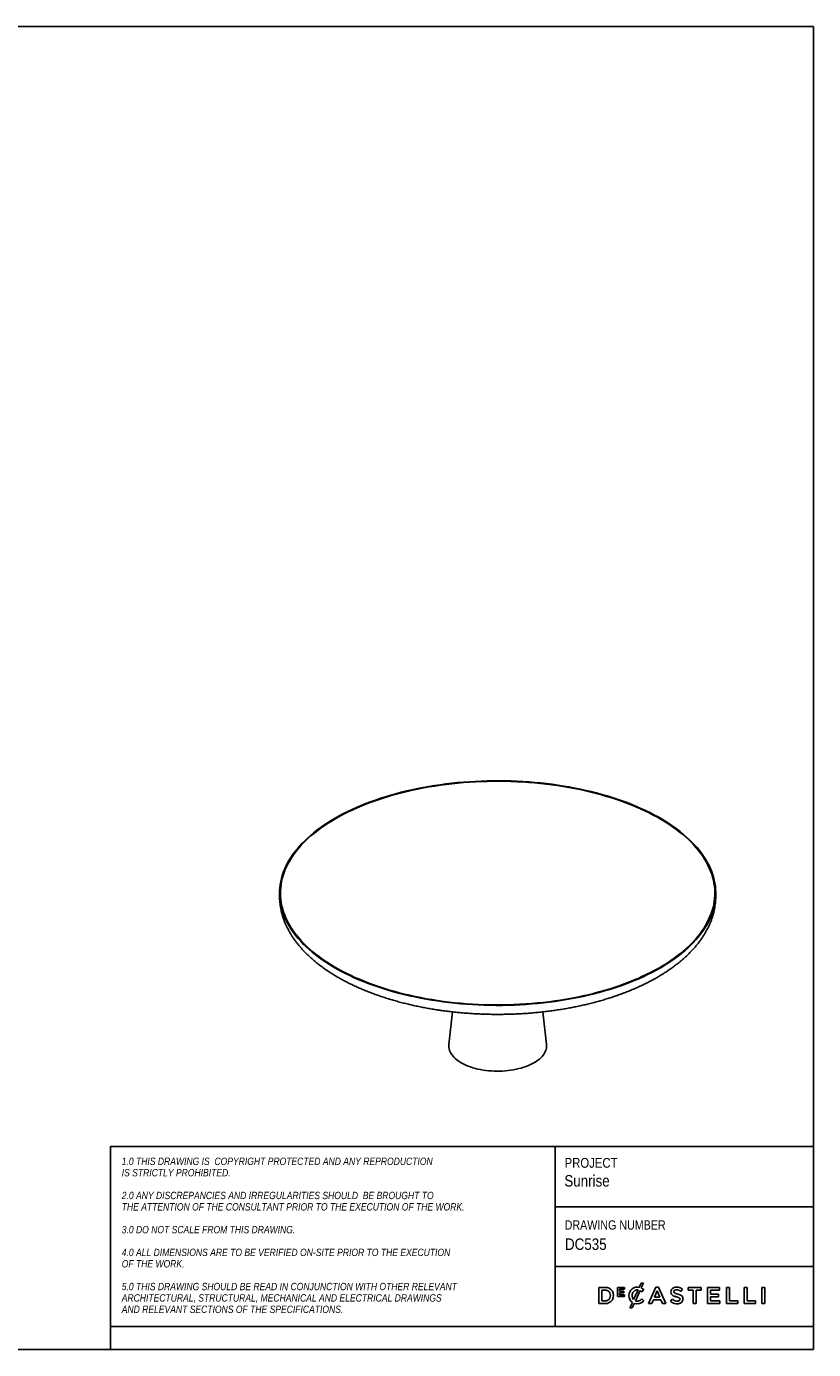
# Model space of a CAD drawing. Header units: millimetres. Extents: x 169 to 3449, y 10 to 2306.
# Tile 2 of 2: x 2083 to 3449, y 10 to 2306. Entities that reach past the tile are written whole.
import ezdxf

# ---------------------------------------------------------------- set-up
doc = ezdxf.new("R2010")
doc.units = ezdxf.units.MM
doc.header["$LTSCALE"] = 8
doc.linetypes.add('SLD-Solido', pattern=[0])
doc.layers.add('NOTE', color=3, linetype='SLD-Solido')
doc.layers.add('SCHIZZI', color=9, linetype='Continuous')
doc.styles.add('SLDTEXTSTYLE0', font='GOTHIC.TTF', dxfattribs={"width": 0.86735})
doc.styles.add('SLDTEXTSTYLE1', font='GOTHICI.TTF', dxfattribs={"width": 0.86735})

msp = doc.modelspace()

# ---------------------------------------------------------------- linework, layer by layer
for p, q in [((2522.23, 802), (2522.23, 797.2)), ((3279.03, 797.2), (3279.03, 802)), ((2822.22, 595.82), (2815.97, 539.09)), ((2985.29, 539.09), (2979.04, 595.82))]:
    msp.add_line(p, q)
at = {"flags": 128}
for points in [[(3265.69, 750.71), (3268.28, 755.87), (3270.59, 761.06), (3272.62, 766.28), (3274.38, 771.52), (3275.85, 776.79), (3277.05, 782.08), (3277.96, 787.38), (3278.6, 792.7), (3278.95, 798.02), (3279.02, 803.34), (3278.81, 808.66), (3278.31, 813.98), (3277.54, 819.29), (3276.48, 824.59), (3275.14, 829.87), (3273.52, 835.12), (3271.63, 840.36), (3269.45, 845.56), (3267, 850.74), (3264.28, 855.87), (3261.29, 860.97), (3258.03, 866.02), (3254.5, 871.02), (3250.71, 875.98), (3246.65, 880.87), (3242.34, 885.71), (3237.77, 890.49), (3232.95, 895.2), (3227.89, 899.84), (3222.58, 904.41), (3217.02, 908.9), (3211.24, 913.31), (3205.22, 917.64), (3198.97, 921.88), (3192.5, 926.03), (3185.81, 930.09), (3178.91, 934.05), (3171.81, 937.92), (3164.5, 941.68), (3156.99, 945.34), (3149.29, 948.9), (3141.41, 952.34), (3133.35, 955.67), (3125.11, 958.89), (3116.7, 961.99), (3108.14, 964.97), (3099.42, 967.83), (3090.55, 970.56), (3081.54, 973.17), (3072.39, 975.65), (3063.12, 978), (3053.72, 980.22), (3044.21, 982.31), (3034.6, 984.26), (3024.88, 986.08), (3015.07, 987.76), (3005.18, 989.3), (2995.2, 990.7), (2985.16, 991.96), (2975.06, 993.08), (2964.89, 994.05), (2954.68, 994.89), (2944.43, 995.58), (2934.15, 996.12), (2923.84, 996.52), (2913.52, 996.77), (2903.18, 996.88), (2892.85, 996.84), (2882.52, 996.66), (2872.2, 996.34), (2861.9, 995.86), (2851.64, 995.25), (2841.4, 994.48), (2831.22, 993.58), (2821.08, 992.53), (2811.01, 991.34), (2801, 990.01), (2791.07, 988.54), (2781.21, 986.93), (2771.45, 985.18), (2761.78, 983.29), (2752.22, 981.27), (2742.77, 979.12), (2733.43, 976.83), (2724.22, 974.41), (2715.15, 971.87), (2706.21, 969.19), (2697.41, 966.4), (2688.77, 963.48), (2680.28, 960.43), (2671.96, 957.28), (2663.81, 954), (2655.84, 950.61), (2648.05, 947.11), (2640.45, 943.51), (2633.04, 939.79), (2625.83, 935.98), (2618.83, 932.06), (2612.03, 928.05), (2605.46, 923.94), (2599.1, 919.74), (2592.97, 915.46), (2587.07, 911.09), (2581.4, 906.63), (2575.97, 902.1), (2570.78, 897.5), (2565.84, 892.82), (2561.14, 888.08), (2556.71, 883.27), (2552.52, 878.4), (2548.6, 873.48), (2544.94, 868.5), (2541.55, 863.47), (2538.42, 858.4), (2535.56, 853.28), (2532.98, 848.12), (2530.67, 842.93), (2528.64, 837.71), (2526.88, 832.47), (2525.41, 827.2), (2524.21, 821.91), (2523.29, 816.61), (2522.66, 811.29), (2522.31, 805.97), (2522.24, 800.65), (2522.45, 795.33), (2522.95, 790.01), (2523.72, 784.7), (2524.78, 779.4), (2526.12, 774.12), (2527.74, 768.87), (2529.63, 763.63), (2531.81, 758.43), (2534.25, 753.26), (2536.98, 748.12), (2539.97, 743.02), (2543.23, 737.97), (2546.76, 732.97), (2550.55, 728.02), (2554.61, 723.12), (2558.92, 718.28), (2563.49, 713.5), (2568.3, 708.79), (2573.37, 704.15), (2578.68, 699.59), (2584.23, 695.09), (2590.02, 690.68), (2596.04, 686.36), (2602.29, 682.11), (2608.76, 677.96), (2615.44, 673.9), (2622.34, 669.94), (2629.45, 666.07), (2636.76, 662.31), (2644.27, 658.65), (2651.97, 655.09), (2659.85, 651.65), (2667.91, 648.32), (2676.15, 645.1), (2684.55, 642), (2693.12, 639.02), (2701.84, 636.16), (2710.71, 633.43), (2719.72, 630.82), (2728.87, 628.34), (2738.14, 625.99), (2747.53, 623.77), (2757.04, 621.68), (2766.66, 619.73), (2776.38, 617.91), (2786.19, 616.23), (2796.08, 614.69), (2806.05, 613.29), (2816.1, 612.03), (2826.2, 610.91), (2836.36, 609.94), (2846.57, 609.1), (2856.82, 608.42), (2867.11, 607.87), (2877.42, 607.47), (2887.74, 607.22), (2898.08, 607.11), (2908.41, 607.15), (2918.74, 607.33), (2929.06, 607.66), (2939.36, 608.13), (2949.62, 608.75), (2959.85, 609.51), (2970.04, 610.41), (2980.17, 611.46), (2990.25, 612.65), (3000.26, 613.98), (3010.19, 615.45), (3020.04, 617.06), (3029.81, 618.81), (3039.47, 620.7), (3049.04, 622.72), (3058.49, 624.87), (3067.83, 627.16), (3077.03, 629.58), (3086.11, 632.12), (3095.05, 634.8), (3103.85, 637.6), (3112.49, 640.52), (3120.98, 643.56), (3129.3, 646.72), (3137.45, 649.99), (3145.42, 653.38), (3153.21, 656.88), (3160.81, 660.49), (3168.22, 664.2), (3175.43, 668.01), (3182.43, 671.93), (3189.22, 675.94), (3195.8, 680.05), (3202.16, 684.25), (3208.29, 688.53), (3214.19, 692.9), (3219.86, 697.36), (3225.29, 701.89), (3230.48, 706.49), (3235.42, 711.17), (3240.11, 715.91), (3244.55, 720.72), (3248.74, 725.59), (3252.66, 730.51), (3256.32, 735.49), (3259.71, 740.52), (3262.84, 745.6), (3265.69, 750.71)], [(3264.15, 750.93), (3266.72, 756.06), (3269.02, 761.23), (3271.05, 766.43), (3272.79, 771.65), (3274.27, 776.9), (3275.46, 782.16), (3276.37, 787.45), (3277, 792.74), (3277.35, 798.04), (3277.42, 803.34), (3277.21, 808.64), (3276.72, 813.93), (3275.94, 819.22), (3274.89, 824.49), (3273.56, 829.75), (3271.95, 834.98), (3270.06, 840.2), (3267.89, 845.38), (3265.46, 850.53), (3262.75, 855.64), (3259.77, 860.72), (3256.52, 865.75), (3253, 870.73), (3249.23, 875.66), (3245.19, 880.54), (3240.89, 885.36), (3236.35, 890.11), (3231.55, 894.8), (3226.5, 899.42), (3221.21, 903.97), (3215.69, 908.44), (3209.92, 912.84), (3203.93, 917.15), (3197.71, 921.37), (3191.27, 925.51), (3184.61, 929.55), (3177.74, 933.5), (3170.66, 937.35), (3163.38, 941.09), (3155.91, 944.74), (3148.24, 948.28), (3140.39, 951.7), (3132.36, 955.02), (3124.16, 958.23), (3115.79, 961.31), (3107.26, 964.28), (3098.58, 967.13), (3089.75, 969.85), (3080.77, 972.45), (3071.67, 974.92), (3062.43, 977.26), (3053.08, 979.47), (3043.61, 981.55), (3034.03, 983.49), (3024.36, 985.3), (3014.59, 986.97), (3004.74, 988.51), (2994.81, 989.9), (2984.8, 991.16), (2974.74, 992.27), (2964.62, 993.24), (2954.46, 994.07), (2944.25, 994.76), (2934.01, 995.3), (2923.75, 995.7), (2913.46, 995.95), (2903.17, 996.06), (2892.88, 996.02), (2882.59, 995.84), (2872.32, 995.51), (2862.07, 995.04), (2851.84, 994.43), (2841.66, 993.67), (2831.51, 992.77), (2821.42, 991.73), (2811.39, 990.54), (2801.42, 989.21), (2791.53, 987.75), (2781.72, 986.14), (2772, 984.4), (2762.37, 982.53), (2752.85, 980.51), (2743.44, 978.37), (2734.14, 976.09), (2724.97, 973.68), (2715.93, 971.15), (2707.03, 968.49), (2698.27, 965.7), (2689.66, 962.79), (2681.21, 959.76), (2672.93, 956.62), (2664.81, 953.36), (2656.87, 949.98), (2649.12, 946.5), (2641.55, 942.91), (2634.17, 939.21), (2626.99, 935.41), (2620.02, 931.51), (2613.25, 927.52), (2606.71, 923.43), (2600.38, 919.25), (2594.27, 914.98), (2588.39, 910.63), (2582.75, 906.19), (2577.34, 901.68), (2572.17, 897.1), (2567.25, 892.44), (2562.58, 887.72), (2558.16, 882.93), (2554, 878.08), (2550.09, 873.18), (2546.45, 868.22), (2543.07, 863.21), (2539.95, 858.16), (2537.11, 853.06), (2534.54, 847.93), (2532.24, 842.76), (2530.21, 837.56), (2528.46, 832.34), (2526.99, 827.09), (2525.8, 821.83), (2524.89, 816.55), (2524.26, 811.25), (2523.91, 805.96), (2523.84, 800.65), (2524.05, 795.35), (2524.54, 790.06), (2525.32, 784.77), (2526.37, 779.5), (2527.7, 774.24), (2529.31, 769.01), (2531.2, 763.8), (2533.37, 758.61), (2535.8, 753.46), (2538.51, 748.35), (2541.49, 743.27), (2544.74, 738.24), (2548.26, 733.26), (2552.03, 728.33), (2556.07, 723.45), (2560.36, 718.63), (2564.91, 713.88), (2569.71, 709.19), (2574.76, 704.57), (2580.04, 700.02), (2585.57, 695.55), (2591.34, 691.15), (2597.33, 686.84), (2603.55, 682.62), (2609.99, 678.49), (2616.65, 674.44), (2623.52, 670.5), (2630.6, 666.65), (2637.88, 662.9), (2645.35, 659.25), (2653.02, 655.72), (2660.87, 652.29), (2668.9, 648.97), (2677.1, 645.77), (2685.47, 642.68), (2694, 639.71), (2702.68, 636.87), (2711.51, 634.14), (2720.49, 631.54), (2729.59, 629.07), (2738.83, 626.73), (2748.18, 624.52), (2757.65, 622.44), (2767.23, 620.5), (2776.9, 618.69), (2786.67, 617.02), (2796.52, 615.48), (2806.45, 614.09), (2816.45, 612.83), (2826.52, 611.72), (2836.64, 610.75), (2846.8, 609.92), (2857.01, 609.23), (2867.25, 608.69), (2877.51, 608.29), (2887.79, 608.04), (2898.09, 607.93), (2908.38, 607.97), (2918.67, 608.15), (2928.94, 608.48), (2939.19, 608.95), (2949.42, 609.56), (2959.6, 610.32), (2969.75, 611.22), (2979.84, 612.27), (2989.87, 613.45), (2999.84, 614.78), (3009.73, 616.24), (3019.54, 617.85), (3029.26, 619.59), (3038.89, 621.47), (3048.41, 623.48), (3057.82, 625.62), (3067.12, 627.9), (3076.29, 630.31), (3085.33, 632.84), (3094.23, 635.5), (3102.99, 638.29), (3111.59, 641.2), (3120.04, 644.23), (3128.33, 647.37), (3136.44, 650.63), (3144.38, 654.01), (3152.14, 657.49), (3159.71, 661.08), (3167.09, 664.78), (3174.27, 668.58), (3181.24, 672.48), (3188, 676.48), (3194.55, 680.57), (3200.88, 684.75), (3206.99, 689.01), (3212.87, 693.37), (3218.51, 697.8), (3223.92, 702.31), (3229.09, 706.9), (3234.01, 711.55), (3238.68, 716.28), (3243.1, 721.06), (3247.26, 725.91), (3251.17, 730.82), (3254.81, 735.77), (3258.19, 740.78), (3261.31, 745.83), (3264.15, 750.93)], [(2815.97, 539.09), (2815.96, 539.07), (2815.83, 536.55), (2815.98, 534.03), (2816.41, 531.53), (2817.12, 529.04), (2818.1, 526.57), (2819.36, 524.14), (2820.89, 521.75), (2822.69, 519.41), (2824.74, 517.12), (2827.05, 514.9), (2829.6, 512.76), (2832.39, 510.69), (2835.4, 508.71), (2838.63, 506.82), (2842.07, 505.03), (2845.7, 503.34), (2849.51, 501.77), (2853.5, 500.31), (2857.64, 498.97), (2861.92, 497.76), (2866.33, 496.67), (2870.85, 495.72), (2875.48, 494.91), (2880.19, 494.23), (2884.96, 493.69), (2889.79, 493.3), (2894.65, 493.05)], [(2894.65, 493.05), (2899.54, 492.95), (2904.42, 492.99), (2909.3, 493.17), (2914.14, 493.5), (2918.94, 493.97), (2923.68, 494.59), (2928.35, 495.34), (2932.92, 496.23), (2937.38, 497.26), (2941.72, 498.41), (2945.93, 499.69), (2949.98, 501.1), (2953.87, 502.62), (2957.59, 504.26), (2961.11, 506), (2964.44, 507.85), (2967.55, 509.79), (2970.44, 511.82), (2973.1, 513.93), (2975.51, 516.12), (2977.68, 518.38), (2979.59, 520.69), (2981.24, 523.06), (2982.63, 525.48), (2983.73, 527.93), (2984.57, 530.41), (2985.12, 532.91), (2985.4, 535.42), (2985.39, 537.94), (2985.29, 539.09)]]:
    msp.add_lwpolyline(points, dxfattribs=at)
for points, knots in [([(2522.26, 797.13), (2522.26, 796.06), (2522.25, 793.18), (2522.52, 788.49), (2523.04, 783.07), (2523.83, 777.66), (2524.86, 772.27), (2526.14, 766.89), (2527.68, 761.54), (2529.47, 756.2), (2531.51, 750.9), (2533.8, 745.62), (2536.34, 740.37), (2539.14, 735.16), (2542.18, 729.99), (2545.48, 724.87), (2549.02, 719.79), (2552.81, 714.77), (2556.85, 709.8), (2561.13, 704.9), (2565.64, 700.06), (2570.39, 695.29), (2575.37, 690.6), (2580.57, 685.99), (2585.99, 681.47), (2591.63, 677.03), (2597.48, 672.67), (2603.53, 668.42), (2609.78, 664.26), (2616.23, 660.19), (2622.87, 656.23), (2629.68, 652.37), (2636.68, 648.62), (2643.85, 644.97), (2651.19, 641.43), (2658.69, 638), (2666.35, 634.68), (2674.15, 631.48), (2682.11, 628.39), (2690.2, 625.41), (2698.44, 622.55), (2706.8, 619.82), (2715.28, 617.2), (2723.89, 614.7), (2732.61, 612.32), (2741.43, 610.07), (2750.36, 607.94), (2759.39, 605.94), (2768.51, 604.06), (2777.71, 602.31), (2786.99, 600.69), (2795.7, 599.29), (2801.34, 598.48), (2803.84, 598.12)], [0, 0, 0, 0, 0.0110663, 0.0297857, 0.0485099, 0.0672556, 0.0860384, 0.1048734, 0.1237743, 0.1427531, 0.1618198, 0.1809826, 0.200247, 0.2196165, 0.2390918, 0.2586717, 0.2783526, 0.2981291, 0.3179945, 0.3379406, 0.3579587, 0.3780395, 0.398174, 0.418353, 0.438568, 0.4588112, 0.4790754, 0.4993541, 0.519642, 0.5399342, 0.5602259, 0.5805137, 0.600795, 0.621068, 0.6413311, 0.6615832, 0.6818235, 0.7020516, 0.7222671, 0.7424699, 0.7626602, 0.7828381, 0.8030041, 0.8231583, 0.8433013, 0.8634337, 0.8835558, 0.9036684, 0.9237719, 0.943867, 0.9639543, 0.9840344, 1, 1, 1, 1]), ([(3263.86, 738.47), (3264, 738.72), (3265.1, 740.72), (3266.93, 744.51), (3269.32, 749.85), (3271.43, 755.22), (3273.29, 760.61), (3274.88, 766.01), (3276.22, 771.44), (3277.3, 776.87), (3278.12, 782.31), (3278.68, 787.75), (3278.99, 792.72), (3279, 795.88), (3279, 797.22)], [0, 0, 0, 0, 0.0135704, 0.1076514, 0.2012077, 0.2942393, 0.3867582, 0.4787886, 0.5703665, 0.6615389, 0.7523623, 0.8429017, 0.9332285, 1, 1, 1, 1]), ([(2803.84, 598.12), (2805.5, 597.89), (2810.31, 597.23), (2818.32, 596.23), (2827.87, 595.16), (2837.47, 594.24), (2847.1, 593.44), (2856.78, 592.77), (2866.48, 592.24), (2876.2, 591.84), (2885.94, 591.57), (2895.69, 591.44), (2905.44, 591.44), (2915.19, 591.57), (2924.93, 591.83), (2934.65, 592.23), (2944.35, 592.76), (2954.02, 593.43), (2963.66, 594.22), (2973.26, 595.15), (2982.81, 596.21), (2992.3, 597.4), (3001.74, 598.72), (3011.12, 600.17), (3020.42, 601.75), (3029.64, 603.45), (3038.79, 605.29), (3047.84, 607.25), (3056.8, 609.33), (3065.66, 611.54), (3074.41, 613.88), (3083.05, 616.33), (3091.58, 618.91), (3099.98, 621.6), (3108.25, 624.42), (3116.39, 627.35), (3124.39, 630.4), (3132.25, 633.57), (3139.96, 636.85), (3147.51, 640.24), (3154.9, 643.74), (3162.13, 647.35), (3169.19, 651.07), (3176.08, 654.9), (3182.78, 658.83), (3189.3, 662.86), (3195.63, 667), (3201.77, 671.23), (3207.7, 675.56), (3213.43, 679.99), (3218.94, 684.51), (3224.24, 689.11), (3229.32, 693.8), (3234.17, 698.58), (3238.8, 703.43), (3243.18, 708.36), (3247.33, 713.35), (3251.23, 718.41), (3254.88, 723.53), (3258.27, 728.71), (3261.29, 733.68), (3263.05, 736.96), (3263.86, 738.47)], [0, 0, 0, 0, 0.0088708, 0.0256613, 0.042448, 0.0592308, 0.0760103, 0.0927869, 0.1095612, 0.1263336, 0.1431047, 0.1598749, 0.1766448, 0.1934148, 0.2101852, 0.2269565, 0.2437293, 0.260504, 0.277281, 0.294061, 0.3108445, 0.3276318, 0.3444236, 0.3612203, 0.3780226, 0.3948308, 0.4116455, 0.4284673, 0.4452967, 0.4621341, 0.4789802, 0.4958354, 0.5127002, 0.529575, 0.5464603, 0.5633564, 0.5802637, 0.5971823, 0.6141125, 0.6310542, 0.6480074, 0.6649716, 0.6819463, 0.6989309, 0.715924, 0.7329243, 0.7499299, 0.7669383, 0.7839456, 0.8009479, 0.8179406, 0.8349188, 0.8518764, 0.8688068, 0.8857029, 0.9025569, 0.9193609, 0.9361066, 0.9527861, 0.9693921, 0.985918, 1, 1, 1, 1])]:
    msp.add_open_spline(points, degree=3, knots=knots)
at = {"layer": 'SCHIZZI'}
msp.add_line((3448.53, 2305.85), (168.68, 2305.85), dxfattribs=at)
at = {"layer": 'SCHIZZI', "color": 7, "true_color": 0xffffff}
for p, q in [((3448.68, 9.85), (3448.53, 2305.85)), ((2229.13, 362.04), (2229.13, 49.85)), ((2229.13, 362.04), (3448.66, 362.04)), ((3000.48, 362.04), (3000.48, 49.85)), ((3000.48, 257.4), (3448.66, 257.4)), ((3000.48, 153.68), (3448.67, 153.68)), ((3086.84, 117.75), (3076.3, 117.75)), ((3076.3, 117.75), (3076.3, 89.57)), ((3120.48, 117.56), (3108.69, 117.56)), ((3108.69, 117.56), (3108.69, 101.92)), ((3120.48, 114.5), (3120.48, 117.56)), ((3149.74, 125.24), (3146.35, 117.79)), ((3153.65, 125.24), (3149.74, 125.24)), ((3149.77, 116.72), (3153.65, 125.24)), ((3175.02, 117.95), (3162.63, 89.57)), ((3179.75, 117.95), (3175.02, 117.95)), ((3179.79, 117.87), (3179.75, 117.95)), ((3192.15, 89.57), (3179.79, 117.87)), ((3253.95, 117.75), (3231.02, 117.75)), ((3231.02, 117.75), (3231.02, 112.93)), ((3253.95, 112.93), (3253.95, 117.75)), ((3285.8, 117.75), (3264.83, 117.75)), ((3264.83, 117.75), (3264.83, 89.57)), ((3285.8, 113.09), (3285.8, 117.75)), ((3302.7, 117.75), (3297.51, 117.75)), ((3297.51, 117.75), (3297.51, 89.57)), ((3302.7, 94.31), (3302.7, 117.75)), ((3333.35, 117.75), (3328.17, 117.75)), ((3328.17, 117.75), (3328.17, 89.57)), ((3333.35, 94.31), (3333.35, 117.75)), ((3359.1, 117.75), (3359.1, 89.57)), ((3364.28, 117.75), (3359.1, 117.75)), ((3364.28, 89.57), (3364.28, 117.75)), ((3081.48, 94.31), (3081.48, 113.01)), ((3081.48, 113.01), (3086.84, 113.01)), ((3086.84, 94.31), (3081.48, 94.31)), ((3108.69, 101.92), (3120.59, 101.92)), ((3112.11, 111.33), (3112.11, 114.5)), ((3112.11, 114.5), (3120.48, 114.5)), ((3119.48, 111.33), (3112.11, 111.33)), ((3112.11, 108.27), (3119.48, 108.27)), ((3112.11, 104.98), (3112.11, 108.27)), ((3120.59, 104.98), (3112.11, 104.98)), ((3119.48, 108.27), (3119.48, 111.33)), ((3120.59, 101.92), (3120.59, 104.98)), ((3128.46, 103.53), (3128.46, 103.58)), ((3144.27, 113.35), (3136.61, 96.55)), ((3139.6, 94.52), (3147.67, 112.23)), ((3150.77, 109.92), (3154.1, 113.76)), ((3154.3, 94.18), (3150.96, 97.56)), ((3154.1, 113.76), (3154.01, 113.85)), ((3154.21, 94.08), (3154.3, 94.18)), ((3167.95, 89.57), (3170.82, 96.31)), ((3170.82, 96.31), (3183.83, 96.31)), ((3172.74, 100.93), (3177.31, 111.6)), ((3181.92, 100.93), (3172.74, 100.93)), ((3177.31, 111.6), (3181.92, 100.93)), ((3183.83, 96.31), (3186.66, 89.57)), ((3203.39, 97.42), (3200.27, 93.7)), ((3218.4, 110.68), (3221.19, 114.61)), ((3231.02, 112.93), (3239.88, 112.93)), ((3239.88, 112.93), (3239.88, 89.57)), ((3245.1, 89.57), (3245.1, 112.93)), ((3245.1, 112.93), (3253.95, 112.93)), ((3270.01, 106.11), (3270.01, 113.09)), ((3270.01, 113.09), (3285.8, 113.09)), ((3284, 106.11), (3270.01, 106.11)), ((3270.01, 101.45), (3284, 101.45)), ((3270.01, 94.23), (3270.01, 101.45)), ((3286, 94.23), (3270.01, 94.23)), ((3284, 101.45), (3284, 106.11)), ((3286, 89.57), (3286, 94.23)), ((3317.36, 94.31), (3302.7, 94.31)), ((3317.36, 89.57), (3317.36, 94.31)), ((3348.02, 94.31), (3333.35, 94.31)), ((3348.02, 89.57), (3348.02, 94.31)), ((3076.3, 89.57), (3086.84, 89.57)), ((3134.4, 91.69), (3130.18, 82.42)), ((3130.18, 82.42), (3134.09, 82.42)), ((3134.09, 82.42), (3137.56, 90.02)), ((3162.63, 89.57), (3167.95, 89.57)), ((3186.66, 89.57), (3192.15, 89.57)), ((3239.88, 89.57), (3245.1, 89.57)), ((3264.83, 89.57), (3286, 89.57)), ((3297.51, 89.57), (3317.36, 89.57)), ((3328.17, 89.57), (3348.02, 89.57)), ((3359.1, 89.57), (3364.28, 89.57)), ((2229.13, 49.85), (2229.13, 9.85)), ((2229.13, 49.85), (3448.68, 49.85)), ((168.68, 9.85), (3448.68, 9.85))]:
    msp.add_line(p, q, dxfattribs=at)
for centre, radius, start, end in [((3087.6, 103.66), 14.11, 266.90157, 93.09843), ((3142.92, 103.75), 14.46, 76.24523, 180.89091), ((3143.49, 102.88), 15.2, 45.71394, 65.58709), ((3209.18, 109.86), 7.87, 114.63446, 160.64301), ((3210.86, 106.19), 11.92, 89.50788, 114.63446), ((3211.08, 101.24), 16.86, 72.44471, 90.39732), ((3210.4, 100.59), 17.69, 52.42183, 70.96437), ((3087.04, 103.66), 9.35, 268.76628, 91.23372), ((3143.23, 103.53), 14.77, 180, 233.25786), ((3144.68, 103.75), 10.81, 153.58432, 221.73663), ((3142.9, 104.64), 8.82, 81.04863, 153.58432), ((3142.92, 104.22), 15.18, 249.30365, 318.58458), ((3143.08, 103.25), 9.4, 248.28377, 285.8766), ((3142.05, 105.84), 12.17, 287.21436, 317.11848), ((3140.54, 99.43), 14.65, 45.72598, 60.90731), ((3211.85, 106.43), 17.21, 227.67997, 255.77334), ((3210.41, 109.73), 9.09, 162.43966, 192.31941), ((3207.45, 108.92), 6.02, 190.78984, 232.66765), ((3212.75, 107.1), 13.46, 225.98856, 252.68232), ((3210.58, 113.02), 11.18, 232.66765, 251.27083), ((3209.58, 110.3), 3.13, 146.85935, 193.31029), ((3209.08, 110.18), 2.62, 193.31029, 230.56735), ((3210.15, 109.37), 4.14, 98.98092, 140.32353), ((3215.73, 126.06), 25.19, 249.70068, 255.51463), ((3211.5, 113.48), 6.7, 232.44778, 252.59774), ((3212.1, 105.02), 11.29, 252.68232, 275.6739), ((3206.09, 88.73), 13.36, 73.32325, 75.51463), ((3210.95, 104.27), 9.3, 77.54474, 98.98092), ((3220.02, 136.87), 31.59, 250.55867, 257.31246), ((3214.17, 117.38), 16.41, 254.99999, 258.29329), ((3206.11, 78.48), 23.31, 70.27129, 78.29329), ((3209.71, 99.86), 13.88, 51.25781, 76.47292), ((3208.76, 85.55), 20.95, 64.63254, 78.09895), ((3212.79, 99.03), 5.26, 274.6813, 307.58878), ((3211.25, 92.39), 8.49, 58.43436, 71.28416), ((3214.28, 97.2), 2.81, 27.46177, 59.71525), ((3214.2, 97.04), 2.82, 309.48388, 346.59381), ((3213.65, 97.17), 3.39, 346.59381, 22.92671), ((3214.88, 97.47), 7.57, 28.77124, 67.85987), ((3214.78, 97.11), 7.3, 299.92604, 337.37946), ((3212.93, 97.7), 9.23, 338.409, 21.69569), ((3212.05, 107.19), 18, 255.77334, 272.44794), ((3212.51, 101.05), 11.85, 271.47111, 299.92604)]:
    msp.add_arc(centre, radius, start, end, dxfattribs=at)

# ---------------------------------------------------------------- texts
at = {"layer": 'NOTE', "color": 7, "true_color": 0xffffff, "attachment_point": 1}
for s, insert, char_height, style in [('1.0 THIS DRAWING IS  COPYRIGHT PROTECTED AND ANY REPRODUCTION', (2248.42, 342.9), 12.8, 'SLDTEXTSTYLE1'), ('IS STRICTLY PROHIBITED.', (2248.42, 323.14), 12.8, 'SLDTEXTSTYLE1'), ('PROJECT', (3016.89, 342.24), 16.933, 'SLDTEXTSTYLE0'), ('Sunrise', (3016.35, 312.63), 20, 'SLDTEXTSTYLE0'), ('2.0 ANY DISCREPANCIES AND IRREGULARITIES SHOULD  BE BROUGHT TO ', (2248.42, 283.63), 12.8, 'SLDTEXTSTYLE1'), ('THE ATTENTION OF THE CONSULTANT PRIOR TO THE EXECUTION OF THE WORK.', (2248.42, 263.87), 12.8, 'SLDTEXTSTYLE1'), ('DRAWING NUMBER', (3016.89, 234.01), 16, 'SLDTEXTSTYLE0'), ('3.0 DO NOT SCALE FROM THIS DRAWING.', (2248.42, 224.36), 12.8, 'SLDTEXTSTYLE1'), ('4.0 ALL DIMENSIONS ARE TO BE VERIFIED ON-SITE PRIOR TO THE EXECUTION ', (2248.42, 184.85), 12.8, 'SLDTEXTSTYLE1'), (' DC535', (3011.04, 202.65), 20, 'SLDTEXTSTYLE0'), ('OF THE WORK.', (2248.42, 165.1), 12.8, 'SLDTEXTSTYLE1'), ('5.0 THIS DRAWING SHOULD BE READ IN CONJUNCTION WITH OTHER RELEVANT ', (2248.42, 125.58), 12.8, 'SLDTEXTSTYLE1'), ('ARCHITECTURAL, STRUCTURAL, MECHANICAL AND ELECTRICAL DRAWINGS ', (2248.42, 105.83), 12.8, 'SLDTEXTSTYLE1'), ('AND RELEVANT SECTIONS OF THE SPECIFICATIONS.', (2248.42, 86.07), 12.8, 'SLDTEXTSTYLE1')]:
    msp.add_mtext(s, dxfattribs=dict(at, insert=insert, char_height=char_height, style=style))

doc.saveas('drawing.dxf')
